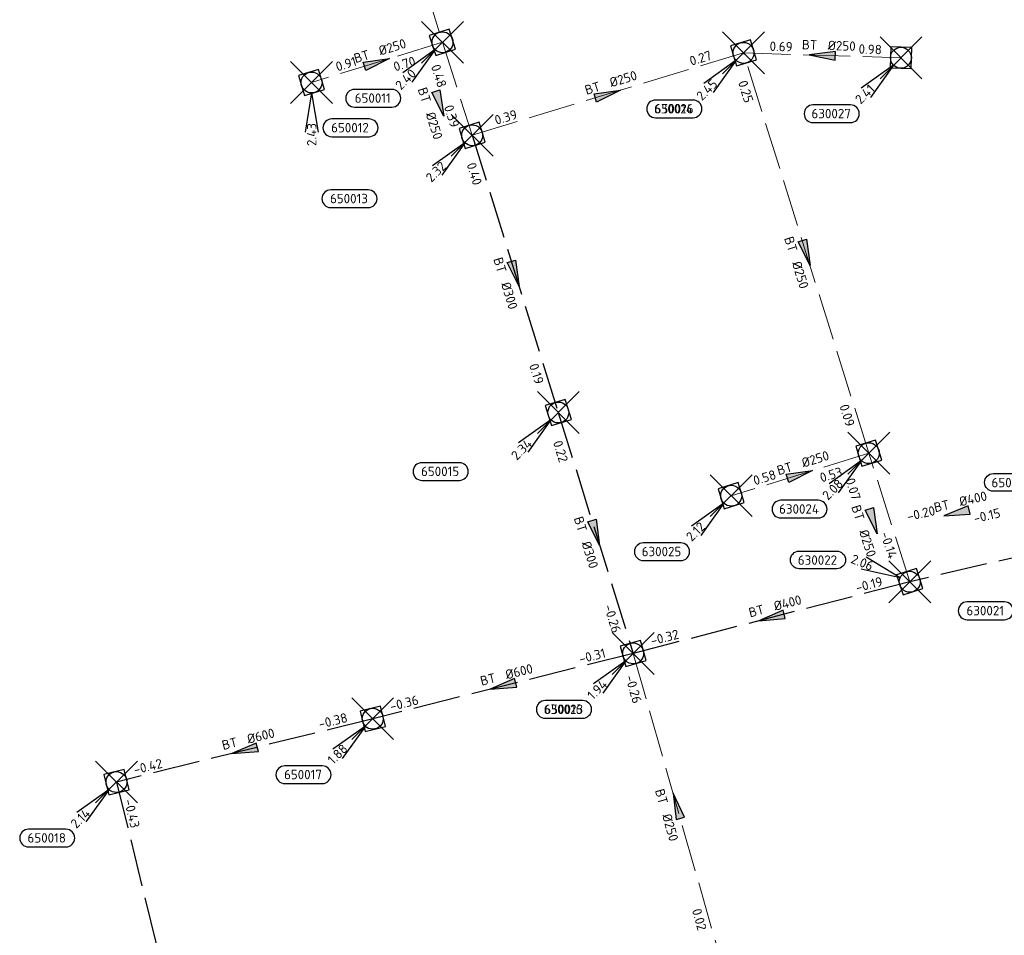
# Model space of a CAD drawing. Header units: metres. Extents: x 153343 to 157271, y 461673 to 467005.
# Tile 168 of 191: x 156682 to 156823, y 464577 to 464708. Entities that reach past the tile are written whole.
import ezdxf
from ezdxf.enums import TextEntityAlignment as Align

# ---------------------------------------------------------------- set-up
doc = ezdxf.new("R2010")
doc.units = ezdxf.units.M
doc.header["$LTSCALE"] = 0.75
doc.header["$PDMODE"] = 3
doc.header["$PDSIZE"] = 3
doc.linetypes.add('RI-HWA_BETON', pattern=[11.4, 9, -2.4])
doc.layers.get('0').update_dxf_attribs({"lineweight": 25})
doc.layers.get('defpoints').update_dxf_attribs({"lineweight": 25})
for name, color, linetype in [('B-OI-RI-HWA_PUTNUMMER-S @ 0.75', 151, 'Continuous'), ('B-OI-RI-HWA_TRANSPORTLEIDING_BETON_300-G', 151, 'RI-HWA_BETON'), ('B-OI-RI-HWA_TRANSPORTLEIDING_BETON_400-G', 151, 'RI-HWA_BETON'), ('B-OI-RI-HWA_TRANSPORTLEIDING_BETON_600-G', 151, 'RI-HWA_BETON')]:
    doc.layers.add(name, color=color, linetype=linetype)
for name, color, linetype, lineweight in [('B-OI-RI-HWA_RIOOLPUT_INSPECTIEPUT-S', 151, 'Continuous', 25), ('B-OI-RI-HWA_STROOMRICHTING-S @ 0.75', 151, 'Continuous', 25), ('B-OI-RI-HWA_TRANSPORTLEIDING_BETON_250-G', 151, 'RI-HWA_BETON', 18)]:
    doc.layers.add(name, color=color, linetype=linetype, lineweight=lineweight)
doc.layers.add('inspectieput', color=7, linetype='Continuous', plot=False)
doc.styles.add('NLCS-ISO', font='isocpeur.ttf')

# ---------------------------------------------------------------- blocks, each defined once
blk = doc.blocks.new('*U1901')
at = {"ltscale": 0.1}
blk.add_hatch(color=256, dxfattribs=at).paths.add_polyline_path([(2.5, 0), (-2.5, -0.83), (-2.5, 0.83)])
at = {"ltscale": 0.1, "flags": 128}
blk.add_lwpolyline([(2.5, 0), (-2.5, -0.83), (-2.5, 0.83)], close=True, dxfattribs=at)
at = {"ltscale": 0.1, "style": 'NLCS-ISO'}
for tag, p in [('BOBL', (-26.82, 0)), ('MAT', (-1, 0.5))]:
    blk.add_attdef(tag, text='', height=1.8, dxfattribs=at).set_placement(p, align=Align.BOTTOM_RIGHT)
for tag, p in [('DIA', (1, 0.5)), ('BOBR', (25.87, -0.01))]:
    blk.add_attdef(tag, text='', height=1.8, dxfattribs=at).set_placement(p, align=Align.BOTTOM_LEFT)
at = {"layer": 'defpoints', "ltscale": 0.1, "style": 'NLCS-ISO', "flags": 1}
blk.add_attdef('JVA', text='', height=1.8, dxfattribs=at).set_placement((0, -1), align=Align.TOP_CENTER)
blk = doc.blocks.new('*U1902')
at = {"ltscale": 0.1}
blk.add_hatch(color=256, dxfattribs=at).paths.add_polyline_path([(-2.5, 0), (2.5, -0.83), (2.5, 0.83)])
at = {"ltscale": 0.1, "flags": 128}
blk.add_lwpolyline([(-2.5, 0), (2.5, -0.83), (2.5, 0.83)], close=True, dxfattribs=at)
at = {"ltscale": 0.1, "style": 'NLCS-ISO'}
for tag, p in [('BOBL', (-15.89, 0)), ('MAT', (-1, 0.5))]:
    blk.add_attdef(tag, text='', height=1.8, dxfattribs=at).set_placement(p, align=Align.BOTTOM_RIGHT)
for tag, p in [('DIA', (1, 0.5)), ('BOBR', (14.95, 0))]:
    blk.add_attdef(tag, text='', height=1.8, dxfattribs=at).set_placement(p, align=Align.BOTTOM_LEFT)
at = {"layer": 'defpoints', "ltscale": 0.1, "style": 'NLCS-ISO', "flags": 1}
blk.add_attdef('JVA', text='', height=1.8, dxfattribs=at).set_placement((0, -1), align=Align.TOP_CENTER)
blk = doc.blocks.new('*U1879')
at = {"ltscale": 0.1}
blk.add_hatch(color=256, dxfattribs=at).paths.add_polyline_path([(-2.5, 0), (2.5, -0.83), (2.5, 0.83)])
at = {"ltscale": 0.1, "flags": 128}
blk.add_lwpolyline([(-2.5, 0), (2.5, -0.83), (2.5, 0.83)], close=True, dxfattribs=at)
at = {"ltscale": 0.1, "style": 'NLCS-ISO'}
for tag, p in [('BOBL', (-20.93, -3.24)), ('MAT', (-1, -3.74))]:
    blk.add_attdef(tag, text='', height=1.8, dxfattribs=at).set_placement(p, align=Align.BOTTOM_RIGHT)
for tag, p in [('DIA', (1, -3.74)), ('BOBR', (19.99, -3.23))]:
    blk.add_attdef(tag, text='', height=1.8, dxfattribs=at).set_placement(p, align=Align.BOTTOM_LEFT)
at = {"layer": 'defpoints', "ltscale": 0.1, "style": 'NLCS-ISO', "flags": 1}
blk.add_attdef('JVA', text='', height=1.8, dxfattribs=at).set_placement((0, -1), align=Align.TOP_CENTER)
blk = doc.blocks.new('*U1880')
at = {"ltscale": 0.1}
blk.add_hatch(color=256, dxfattribs=at).paths.add_polyline_path([(-2.5, 0), (2.5, -0.83), (2.5, 0.83)])
at = {"ltscale": 0.1, "flags": 128}
blk.add_lwpolyline([(-2.5, 0), (2.5, -0.83), (2.5, 0.83)], close=True, dxfattribs=at)
at = {"ltscale": 0.1, "style": 'NLCS-ISO'}
for tag, p in [('BOBL', (-16.33, 0)), ('MAT', (-1, 0.5))]:
    blk.add_attdef(tag, text='', height=1.8, dxfattribs=at).set_placement(p, align=Align.BOTTOM_RIGHT)
for tag, p in [('DIA', (1, 0.5)), ('BOBR', (15.38, 0))]:
    blk.add_attdef(tag, text='', height=1.8, dxfattribs=at).set_placement(p, align=Align.BOTTOM_LEFT)
at = {"layer": 'defpoints', "ltscale": 0.1, "style": 'NLCS-ISO', "flags": 1}
blk.add_attdef('JVA', text='', height=1.8, dxfattribs=at).set_placement((0, -1), align=Align.TOP_CENTER)
blk = doc.blocks.new('*U1899')
at = {"ltscale": 0.1}
blk.add_hatch(color=256, dxfattribs=at).paths.add_polyline_path([(2.5, 0), (-2.5, -0.83), (-2.5, 0.83)])
at = {"ltscale": 0.1, "flags": 128}
blk.add_lwpolyline([(2.5, 0), (-2.5, -0.83), (-2.5, 0.83)], close=True, dxfattribs=at)
at = {"ltscale": 0.1, "style": 'NLCS-ISO'}
for tag, p in [('BOBL', (-14.77, -3.24)), ('MAT', (-1, -3.74))]:
    blk.add_attdef(tag, text='', height=1.8, dxfattribs=at).set_placement(p, align=Align.BOTTOM_RIGHT)
for tag, p in [('DIA', (1, -3.74)), ('BOBR', (13.82, -3.24))]:
    blk.add_attdef(tag, text='', height=1.8, dxfattribs=at).set_placement(p, align=Align.BOTTOM_LEFT)
at = {"layer": 'defpoints', "ltscale": 0.1, "style": 'NLCS-ISO', "flags": 1}
blk.add_attdef('JVA', text='', height=1.8, dxfattribs=at).set_placement((0, -1), align=Align.TOP_CENTER)
blk = doc.blocks.new('*U1900')
at = {"ltscale": 0.1}
blk.add_hatch(color=256, dxfattribs=at).paths.add_polyline_path([(2.5, 0), (-2.5, -0.83), (-2.5, 0.83)])
at = {"ltscale": 0.1, "flags": 128}
blk.add_lwpolyline([(2.5, 0), (-2.5, -0.83), (-2.5, 0.83)], close=True, dxfattribs=at)
at = {"ltscale": 0.1, "style": 'NLCS-ISO'}
for tag, p in [('BOBL', (-18.4, -3.24)), ('MAT', (-1, -3.74))]:
    blk.add_attdef(tag, text='', height=1.8, dxfattribs=at).set_placement(p, align=Align.BOTTOM_RIGHT)
for tag, p in [('DIA', (1, -3.74)), ('BOBR', (17.45, -3.24))]:
    blk.add_attdef(tag, text='', height=1.8, dxfattribs=at).set_placement(p, align=Align.BOTTOM_LEFT)
at = {"layer": 'defpoints', "ltscale": 0.1, "style": 'NLCS-ISO', "flags": 1}
blk.add_attdef('JVA', text='', height=1.8, dxfattribs=at).set_placement((0, -1), align=Align.TOP_CENTER)
blk = doc.blocks.new('*U1897')
at = {"ltscale": 0.1}
blk.add_hatch(color=256, dxfattribs=at).paths.add_polyline_path([(2.5, 0), (-2.5, -0.83), (-2.5, 0.83)])
at = {"ltscale": 0.1, "flags": 128}
blk.add_lwpolyline([(2.5, 0), (-2.5, -0.83), (-2.5, 0.83)], close=True, dxfattribs=at)
at = {"ltscale": 0.1, "style": 'NLCS-ISO'}
for tag, p in [('BOBL', (-17.76, 0)), ('MAT', (-1, 0.5))]:
    blk.add_attdef(tag, text='', height=1.8, dxfattribs=at).set_placement(p, align=Align.BOTTOM_RIGHT)
for tag, p in [('DIA', (1, 0.5)), ('BOBR', (16.82, 0))]:
    blk.add_attdef(tag, text='', height=1.8, dxfattribs=at).set_placement(p, align=Align.BOTTOM_LEFT)
at = {"layer": 'defpoints', "ltscale": 0.1, "style": 'NLCS-ISO', "flags": 1}
blk.add_attdef('JVA', text='', height=1.8, dxfattribs=at).set_placement((0, -1), align=Align.TOP_CENTER)
blk = doc.blocks.new('*U1898')
at = {"ltscale": 0.1}
blk.add_hatch(color=256, dxfattribs=at).paths.add_polyline_path([(2.5, 0), (-2.5, -0.83), (-2.5, 0.83)])
at = {"ltscale": 0.1, "flags": 128}
blk.add_lwpolyline([(2.5, 0), (-2.5, -0.83), (-2.5, 0.83)], close=True, dxfattribs=at)
at = {"ltscale": 0.1, "style": 'NLCS-ISO'}
for tag, p in [('BOBL', (-2.88, 0)), ('MAT', (-1, -3.74))]:
    blk.add_attdef(tag, text='', height=1.8, dxfattribs=at).set_placement(p, align=Align.BOTTOM_RIGHT)
for tag, p in [('BOBR', (0.78, 0.01)), ('DIA', (1, -3.74))]:
    blk.add_attdef(tag, text='', height=1.8, dxfattribs=at).set_placement(p, align=Align.BOTTOM_LEFT)
at = {"layer": 'defpoints', "ltscale": 0.1, "style": 'NLCS-ISO', "flags": 1}
blk.add_attdef('JVA', text='', height=1.8, dxfattribs=at).set_placement((0, -1), align=Align.TOP_CENTER)
blk = doc.blocks.new('*U1895')
at = {"ltscale": 0.1}
blk.add_hatch(color=256, dxfattribs=at).paths.add_polyline_path([(2.5, 0), (-2.5, -0.83), (-2.5, 0.83)])
at = {"ltscale": 0.1, "flags": 128}
blk.add_lwpolyline([(2.5, 0), (-2.5, -0.83), (-2.5, 0.83)], close=True, dxfattribs=at)
at = {"ltscale": 0.1, "style": 'NLCS-ISO'}
for tag, p in [('BOBL', (-3.75, 0)), ('MAT', (-1, 0.5))]:
    blk.add_attdef(tag, text='', height=1.8, dxfattribs=at).set_placement(p, align=Align.BOTTOM_RIGHT)
for tag, p in [('DIA', (1, 0.5)), ('BOBR', (2.81, -3.24))]:
    blk.add_attdef(tag, text='', height=1.8, dxfattribs=at).set_placement(p, align=Align.BOTTOM_LEFT)
at = {"layer": 'defpoints', "ltscale": 0.1, "style": 'NLCS-ISO', "flags": 1}
blk.add_attdef('JVA', text='', height=1.8, dxfattribs=at).set_placement((0, -1), align=Align.TOP_CENTER)
blk = doc.blocks.new('*U1819')
at = {"ltscale": 0.1}
blk.add_hatch(color=256, dxfattribs=at).paths.add_polyline_path([(-2.5, 0), (2.5, -0.83), (2.5, 0.83)])
at = {"ltscale": 0.1, "flags": 128}
blk.add_lwpolyline([(-2.5, 0), (2.5, -0.83), (2.5, 0.83)], close=True, dxfattribs=at)
at = {"ltscale": 0.1, "style": 'NLCS-ISO'}
for tag, p in [('BOBL', (-5.72, 0)), ('MAT', (-1, 0.5))]:
    blk.add_attdef(tag, text='', height=1.8, dxfattribs=at).set_placement(p, align=Align.BOTTOM_RIGHT)
for tag, p in [('DIA', (1, 0.5)), ('BOBR', (6.91, 0))]:
    blk.add_attdef(tag, text='', height=1.8, dxfattribs=at).set_placement(p, align=Align.BOTTOM_LEFT)
at = {"layer": 'defpoints', "ltscale": 0.1, "style": 'NLCS-ISO', "flags": 1}
blk.add_attdef('JVA', text='', height=1.8, dxfattribs=at).set_placement((0, -1), align=Align.TOP_CENTER)
blk = doc.blocks.new('*U1815')
at = {"ltscale": 0.1}
blk.add_hatch(color=256, dxfattribs=at).paths.add_polyline_path([(2.5, 0), (-2.5, -0.83), (-2.5, 0.83)])
at = {"ltscale": 0.1, "flags": 128}
blk.add_lwpolyline([(2.5, 0), (-2.5, -0.83), (-2.5, 0.83)], close=True, dxfattribs=at)
at = {"ltscale": 0.1, "style": 'NLCS-ISO'}
for tag, p in [('BOBL', (-30.74, -3.24)), ('MAT', (-1, -3.74))]:
    blk.add_attdef(tag, text='', height=1.8, dxfattribs=at).set_placement(p, align=Align.BOTTOM_RIGHT)
for tag, p in [('DIA', (1, -3.74)), ('BOBR', (29.79, -3.23))]:
    blk.add_attdef(tag, text='', height=1.8, dxfattribs=at).set_placement(p, align=Align.BOTTOM_LEFT)
at = {"layer": 'defpoints', "ltscale": 0.1, "style": 'NLCS-ISO', "flags": 1}
blk.add_attdef('JVA', text='', height=1.8, dxfattribs=at).set_placement((0, -1), align=Align.TOP_CENTER)
blk = doc.blocks.new('*U1816')
at = {"ltscale": 0.1}
blk.add_hatch(color=256, dxfattribs=at).paths.add_polyline_path([(2.5, 0), (-2.5, -0.83), (-2.5, 0.83)])
at = {"ltscale": 0.1, "flags": 128}
blk.add_lwpolyline([(2.5, 0), (-2.5, -0.83), (-2.5, 0.83)], close=True, dxfattribs=at)
at = {"ltscale": 0.1, "style": 'NLCS-ISO'}
for tag, p in [('BOBL', (-4.42, 0)), ('MAT', (-1, 0.5))]:
    blk.add_attdef(tag, text='', height=1.8, dxfattribs=at).set_placement(p, align=Align.BOTTOM_RIGHT)
for tag, p in [('DIA', (1, 0.5)), ('BOBR', (3.48, -3.24))]:
    blk.add_attdef(tag, text='', height=1.8, dxfattribs=at).set_placement(p, align=Align.BOTTOM_LEFT)
at = {"layer": 'defpoints', "ltscale": 0.1, "style": 'NLCS-ISO', "flags": 1}
blk.add_attdef('JVA', text='', height=1.8, dxfattribs=at).set_placement((0, -1), align=Align.TOP_CENTER)
blk = doc.blocks.new('*U1817')
at = {"ltscale": 0.1}
blk.add_hatch(color=256, dxfattribs=at).paths.add_polyline_path([(2.5, 0), (-2.5, -0.83), (-2.5, 0.83)])
at = {"ltscale": 0.1, "flags": 128}
blk.add_lwpolyline([(2.5, 0), (-2.5, -0.83), (-2.5, 0.83)], close=True, dxfattribs=at)
at = {"ltscale": 0.1, "style": 'NLCS-ISO'}
for tag, p in [('BOBR', (2.61, 0.01)), ('DIA', (1, -3.74))]:
    blk.add_attdef(tag, text='', height=1.8, dxfattribs=at).set_placement(p, align=Align.BOTTOM_LEFT)
for tag, p in [('BOBL', (-4.93, -3.24)), ('MAT', (-1, -3.74))]:
    blk.add_attdef(tag, text='', height=1.8, dxfattribs=at).set_placement(p, align=Align.BOTTOM_RIGHT)
at = {"layer": 'defpoints', "ltscale": 0.1, "style": 'NLCS-ISO', "flags": 1}
blk.add_attdef('JVA', text='', height=1.8, dxfattribs=at).set_placement((0, -1), align=Align.TOP_CENTER)
blk = doc.blocks.new('*U1818')
at = {"ltscale": 0.1}
blk.add_hatch(color=256, dxfattribs=at).paths.add_polyline_path([(-2.5, 0), (2.5, -0.83), (2.5, 0.83)])
at = {"ltscale": 0.1, "flags": 128}
blk.add_lwpolyline([(-2.5, 0), (2.5, -0.83), (2.5, 0.83)], close=True, dxfattribs=at)
at = {"ltscale": 0.1, "style": 'NLCS-ISO'}
for tag, p in [('BOBL', (-17.97, 0)), ('MAT', (-1, 0.5))]:
    blk.add_attdef(tag, text='', height=1.8, dxfattribs=at).set_placement(p, align=Align.BOTTOM_RIGHT)
for tag, p in [('DIA', (1, 0.5)), ('BOBR', (17.03, 0))]:
    blk.add_attdef(tag, text='', height=1.8, dxfattribs=at).set_placement(p, align=Align.BOTTOM_LEFT)
at = {"layer": 'defpoints', "ltscale": 0.1, "style": 'NLCS-ISO', "flags": 1}
blk.add_attdef('JVA', text='', height=1.8, dxfattribs=at).set_placement((0, -1), align=Align.TOP_CENTER)
blk = doc.blocks.new('*U1813')
at = {"ltscale": 0.1}
blk.add_hatch(color=256, dxfattribs=at).paths.add_polyline_path([(-2.5, 0), (2.5, -0.83), (2.5, 0.83)])
at = {"ltscale": 0.1, "flags": 128}
blk.add_lwpolyline([(-2.5, 0), (2.5, -0.83), (2.5, 0.83)], close=True, dxfattribs=at)
at = {"ltscale": 0.1, "style": 'NLCS-ISO'}
for tag, p in [('BOBL', (-3.9, 0)), ('MAT', (-1, 0.5))]:
    blk.add_attdef(tag, text='', height=1.8, dxfattribs=at).set_placement(p, align=Align.BOTTOM_RIGHT)
for tag, p in [('DIA', (1, 0.5)), ('BOBR', (2.95, -3.24))]:
    blk.add_attdef(tag, text='', height=1.8, dxfattribs=at).set_placement(p, align=Align.BOTTOM_LEFT)
at = {"layer": 'defpoints', "ltscale": 0.1, "style": 'NLCS-ISO', "flags": 1}
blk.add_attdef('JVA', text='', height=1.8, dxfattribs=at).set_placement((0, -1), align=Align.TOP_CENTER)
blk = doc.blocks.new('*U1016')
for q in [(-5.56, 7.8), (-3.36, 8.97)]:
    blk.add_line((-0.94, 1.77), q)
blk.add_lwpolyline([(-9.81, 14.71), (-2.65, 14.71, -1), (-2.65, 11.32), (-9.81, 11.32, -1)], format="xyb", close=True)
at = {"ltscale": 0.1, "style": 'NLCS-ISO'}
blk.add_attdef('PUTNR', text='', height=1.8, dxfattribs=at).set_placement((-6.33, 12.98), align=Align.MIDDLE_CENTER)
blk.add_attdef('PUTHGT', text='', height=1.8, rotation=298.0073, dxfattribs=at).set_placement((-5.6, 10.58), align=Align.MIDDLE_LEFT)
blk = doc.blocks.new('B-SRI-PUT_HWA-SO')
at = {"lineweight": -3, "flags": 128}
blk.add_lwpolyline([(-2, -2), (2, -2), (2, 2), (-2, 2)], close=True, dxfattribs=at)
at = {"lineweight": -3}
blk.add_circle((0, 0), 2, dxfattribs=at)
blk = doc.blocks.new('*U241')
for q in [(-7.6, -5.83), (-5.83, -7.6)]:
    blk.add_line((-1.41, -1.41), q)
blk.add_lwpolyline([(-16.81, -12.39), (-9.65, -12.39, 1), (-9.65, -9.01), (-16.81, -9.01, 1)], format="xyb", close=True)
at = {"ltscale": 0.1, "style": 'NLCS-ISO'}
blk.add_attdef('PUTHGT', text='', height=1.8, rotation=45, dxfattribs=at).set_placement((-8.44, -8.48), align=Align.MIDDLE_LEFT)
blk.add_attdef('PUTNR', text='', height=1.8, dxfattribs=at).set_placement((-13.33, -8.87), align=Align.MIDDLE_CENTER)
blk = doc.blocks.new('*U1029')
for q in [(-7.6, -5.83), (-5.83, -7.6)]:
    blk.add_line((-1.41, -1.41), q)
blk.add_lwpolyline([(-26.08, -12.97), (-18.92, -12.97, 1), (-18.92, -9.59), (-26.08, -9.59, 1)], format="xyb", close=True)
at = {"ltscale": 0.1, "style": 'NLCS-ISO'}
blk.add_attdef('PUTHGT', text='', height=1.8, rotation=45, dxfattribs=at).set_placement((-8.44, -8.48), align=Align.MIDDLE_LEFT)
blk.add_attdef('PUTNR', text='', height=1.8, dxfattribs=at).set_placement((-22.61, -9.45), align=Align.MIDDLE_CENTER)
blk = doc.blocks.new('*U1021')
for q in [(-7.6, -5.83), (-5.83, -7.6)]:
    blk.add_line((-1.41, -1.41), q)
blk.add_lwpolyline([(-27.04, -13.81), (-19.88, -13.81, 1), (-19.88, -10.43), (-27.04, -10.43, 1)], format="xyb", close=True)
at = {"ltscale": 0.1, "style": 'NLCS-ISO'}
blk.add_attdef('PUTHGT', text='', height=1.8, rotation=45, dxfattribs=at).set_placement((-8.44, -8.48), align=Align.MIDDLE_LEFT)
blk.add_attdef('PUTNR', text='', height=1.8, dxfattribs=at).set_placement((-23.56, -10.29), align=Align.MIDDLE_CENTER)
blk = doc.blocks.new('*U1022')
for q in [(-1.25, -9.5), (1.25, -9.5)]:
    blk.add_line((0, -2), q)
blk.add_lwpolyline([(3.86, -10.36), (11.02, -10.36, 1), (11.02, -6.98), (3.86, -6.98, 1)], format="xyb", close=True)
at = {"ltscale": 0.1, "style": 'NLCS-ISO'}
blk.add_attdef('PUTHGT', text='', height=1.8, rotation=90, dxfattribs=at).set_placement((0.03, -11.97), align=Align.MIDDLE_LEFT)
blk.add_attdef('PUTNR', text='', height=1.8, dxfattribs=at).set_placement((7.34, -6.84), align=Align.MIDDLE_CENTER)
blk = doc.blocks.new('*U978')
for q in [(-8.35, 4.7), (-9.28, 2.38)]:
    blk.add_line((-1.86, 0.75), q)
blk.add_lwpolyline([(-21.13, 5.86), (-13.97, 5.86, -1), (-13.97, 2.48), (-21.13, 2.48, -1)], format="xyb", close=True)
at = {"ltscale": 0.1, "style": 'NLCS-ISO'}
blk.add_attdef('PUTNR', text='', height=1.8, dxfattribs=at).set_placement((-17.65, 4.14), align=Align.MIDDLE_CENTER)
blk.add_attdef('PUTHGT', text='', height=1.8, rotation=338.0996, dxfattribs=at).set_placement((-11.09, 4.49), align=Align.MIDDLE_LEFT)
blk = doc.blocks.new('*U980')
for q in [(-4.54, -8.44), (-2.2, -9.33)]:
    blk.add_line((-0.71, -1.87), q)
blk.add_lwpolyline([(-14.84, -13.22), (-7.68, -13.22, 1), (-7.68, -9.83), (-14.84, -9.83, 1)], format="xyb", close=True)
at = {"ltscale": 0.1, "style": 'NLCS-ISO'}
blk.add_attdef('PUTHGT', text='', height=1.8, rotation=69.234, dxfattribs=at).set_placement((-4.22, -11.2), align=Align.MIDDLE_LEFT)
blk.add_attdef('PUTNR', text='', height=1.8, dxfattribs=at).set_placement((-11.36, -9.69), align=Align.MIDDLE_CENTER)

msp = doc.modelspace()

# ---------------------------------------------------------------- linework, layer by layer
at = {"layer": 'B-OI-RI-HWA_TRANSPORTLEIDING_BETON_250-G', "transparency": 33554610}
for p, q in [((156730, 464745.51), (156742.57, 464705.03)), ((156742.57, 464705.03), (156723.8, 464699.27)), ((156742.57, 464705.03), (156746.83, 464691.7)), ((156746.83, 464691.7), (156785.73, 464703.51)), ((156803.69, 464646.14), (156785.73, 464703.51)), ((156785.73, 464703.51), (156808.3, 464702.81)), ((156803.69, 464646.14), (156783.97, 464640.04)), ((156809.57, 464627.71), (156803.69, 464646.14)), ((156769.91, 464617.44), (156782.38, 464573.78))]:
    msp.add_line(p, q, dxfattribs=at)
at = {"layer": 'B-OI-RI-HWA_TRANSPORTLEIDING_BETON_300-G', "transparency": 33554610}
for p, q in [((156746.83, 464691.7), (156759.18, 464651.97)), ((156759.18, 464651.97), (156769.91, 464617.44))]:
    msp.add_line(p, q, dxfattribs=at)
at = {"layer": 'B-OI-RI-HWA_TRANSPORTLEIDING_BETON_400-G', "transparency": 33554610}
for p, q in [((156828.91, 464632.19), (156809.57, 464627.71)), ((156809.57, 464627.71), (156769.91, 464617.44))]:
    msp.add_line(p, q, dxfattribs=at)
at = {"layer": 'B-OI-RI-HWA_TRANSPORTLEIDING_BETON_600-G', "transparency": 33554610}
for p, q in [((156769.91, 464617.44), (156732.57, 464608.08)), ((156732.57, 464608.08), (156695.83, 464599)), ((156695.83, 464599), (156708.75, 464546.33))]:
    msp.add_line(p, q, dxfattribs=at)
at = {"layer": 'inspectieput', "color": 0, "transparency": 33554610}
for p in [(156742.57, 464705.03), (156785.73, 464703.51), (156785.73, 464703.51), (156808.3, 464702.81), (156723.8, 464699.27), (156746.83, 464691.7), (156759.18, 464651.97), (156803.69, 464646.14), (156783.97, 464640.04), (156809.57, 464627.71), (156769.91, 464617.44), (156769.91, 464617.44), (156732.57, 464608.08), (156695.83, 464599)]:
    msp.add_point(p, dxfattribs=at)

# ---------------------------------------------------------------- block references
at = {"layer": 'B-OI-RI-HWA_PUTNUMMER-S @ 0.75', "color": 0, "transparency": 33554610}
ref = msp.add_blockref('*U241', (156742.57, 464705.03), dxfattribs=dict(at, xscale=0.75, yscale=0.75, zscale=0.75))
ref.add_attrib('PUTNR', '650011', dxfattribs={"layer": '0', "ltscale": 0.1, "height": 1.35, "style": 'NLCS-ISO'}).set_placement((156732.57, 464697.03), align=Align.MIDDLE_CENTER)
ref.add_attrib('PUTHGT', '2.40', dxfattribs={"layer": '0', "ltscale": 0.1, "height": 1.35, "rotation": 45, "style": 'NLCS-ISO'}).set_placement((156736.14, 464698.57), align=Align.MIDDLE_LEFT)
ref = msp.add_blockref('*U241', (156785.73, 464703.51), dxfattribs=dict(at, xscale=0.75, yscale=0.75, zscale=0.75))
ref.add_attrib('PUTNR', '650014', dxfattribs={"layer": '0', "ltscale": 0.1, "height": 1.35, "style": 'NLCS-ISO'}).set_placement((156775.73, 464695.51), align=Align.MIDDLE_CENTER)
ref.add_attrib('PUTHGT', '2.45', dxfattribs={"layer": '0', "ltscale": 0.1, "height": 1.35, "rotation": 45, "style": 'NLCS-ISO'}).set_placement((156779.3, 464697.05), align=Align.MIDDLE_LEFT)
ref = msp.add_blockref('*U241', (156785.73, 464703.51), dxfattribs=dict(at, xscale=0.75, yscale=0.75, zscale=0.75))
ref.add_attrib('PUTNR', '630026', dxfattribs={"layer": '0', "ltscale": 0.1, "height": 1.35, "style": 'NLCS-ISO'}).set_placement((156775.73, 464695.51), align=Align.MIDDLE_CENTER)
ref.add_attrib('PUTHGT', '2.45', dxfattribs={"layer": '0', "ltscale": 0.1, "height": 1.35, "rotation": 45, "style": 'NLCS-ISO'}).set_placement((156779.3, 464697.05), align=Align.MIDDLE_LEFT)
ref = msp.add_blockref('*U241', (156808.3, 464702.81), dxfattribs=dict(at, xscale=0.75, yscale=0.75, zscale=0.75))
ref.add_attrib('PUTNR', '630027', dxfattribs={"layer": '0', "ltscale": 0.1, "height": 1.35, "style": 'NLCS-ISO'}).set_placement((156798.3, 464694.81), align=Align.MIDDLE_CENTER)
ref.add_attrib('PUTHGT', '2.41', dxfattribs={"layer": '0', "ltscale": 0.1, "height": 1.35, "rotation": 45, "style": 'NLCS-ISO'}).set_placement((156802.06, 464696.54), align=Align.MIDDLE_LEFT)
ref = msp.add_blockref('*U1022', (156723.8, 464699.27), dxfattribs=dict(at, xscale=0.75, yscale=0.75, zscale=0.75))
ref.add_attrib('PUTNR', '650012', dxfattribs={"layer": '0', "ltscale": 0.1, "height": 1.35, "style": 'NLCS-ISO'}).set_placement((156729.31, 464692.79), align=Align.MIDDLE_CENTER)
ref.add_attrib('PUTHGT', '2.43', dxfattribs={"layer": '0', "ltscale": 0.1, "height": 1.35, "rotation": 90, "style": 'NLCS-ISO'}).set_placement((156723.82, 464690.16), align=Align.MIDDLE_LEFT)
ref = msp.add_blockref('*U1021', (156746.83, 464691.7), dxfattribs=dict(at, xscale=0.75, yscale=0.75, zscale=0.75))
ref.add_attrib('PUTNR', '650013', dxfattribs={"layer": '0', "ltscale": 0.1, "height": 1.35, "style": 'NLCS-ISO'}).set_placement((156729.16, 464682.63), align=Align.MIDDLE_CENTER)
ref.add_attrib('PUTHGT', '2.32', dxfattribs={"layer": '0', "ltscale": 0.1, "height": 1.35, "rotation": 45, "style": 'NLCS-ISO'}).set_placement((156740.5, 464685.34), align=Align.MIDDLE_LEFT)
ref = msp.add_blockref('*U1029', (156759.18, 464651.97), dxfattribs=dict(at, xscale=0.75, yscale=0.75, zscale=0.75))
ref.add_attrib('PUTNR', '650015', dxfattribs={"layer": '0', "ltscale": 0.1, "height": 1.35, "style": 'NLCS-ISO'}).set_placement((156742.23, 464643.53), align=Align.MIDDLE_CENTER)
ref.add_attrib('PUTHGT', '2.34', dxfattribs={"layer": '0', "ltscale": 0.1, "height": 1.35, "rotation": 45, "style": 'NLCS-ISO'}).set_placement((156752.75, 464645.51), align=Align.MIDDLE_LEFT)
ref = msp.add_blockref('*U241', (156803.69, 464646.14), dxfattribs=dict(at, xscale=0.75, yscale=0.75, zscale=0.75))
ref.add_attrib('PUTNR', '630024', dxfattribs={"layer": '0', "ltscale": 0.1, "height": 1.35, "style": 'NLCS-ISO'}).set_placement((156793.69, 464638.14), align=Align.MIDDLE_CENTER)
ref.add_attrib('PUTHGT', '2.08', dxfattribs={"layer": '0', "ltscale": 0.1, "height": 1.35, "rotation": 45, "style": 'NLCS-ISO'}).set_placement((156797.36, 464639.78), align=Align.MIDDLE_LEFT)
at = {"layer": 'B-OI-RI-HWA_PUTNUMMER-S @ 0.75', "color": 0, "transparency": 33554610, "xscale": 0.75, "yscale": 0.75, "zscale": 0.75}
for name, p, values in [('*U1016', (156828.91, 464632.19), {'PUTNR': '650028', 'PUTHGT': '2.08'}), ('*U978', (156809.57, 464627.71), {'PUTNR': '630022', 'PUTHGT': '2.06'})]:
    msp.add_blockref(name, p, dxfattribs=at).add_auto_attribs(values)
at = {"layer": 'B-OI-RI-HWA_PUTNUMMER-S @ 0.75', "color": 0, "transparency": 33554610}
ref = msp.add_blockref('*U241', (156783.97, 464640.04), dxfattribs=dict(at, xscale=0.75, yscale=0.75, zscale=0.75))
ref.add_attrib('PUTNR', '630025', dxfattribs={"layer": '0', "ltscale": 0.1, "height": 1.35, "style": 'NLCS-ISO'}).set_placement((156773.97, 464632.04), align=Align.MIDDLE_CENTER)
ref.add_attrib('PUTHGT', '2.12', dxfattribs={"layer": '0', "ltscale": 0.1, "height": 1.35, "rotation": 45, "style": 'NLCS-ISO'}).set_placement((156777.83, 464633.87), align=Align.MIDDLE_LEFT)
ref = msp.add_blockref('*U980', (156828.91, 464632.19), dxfattribs=dict(at, xscale=0.75, yscale=0.75, zscale=0.75))
ref.add_attrib('PUTNR', '630021', dxfattribs={"layer": '0', "ltscale": 0.1, "height": 1.35, "style": 'NLCS-ISO'}).set_placement((156820.39, 464623.57), align=Align.MIDDLE_CENTER)
ref.add_attrib('PUTHGT', '2.08', dxfattribs={"layer": '0', "ltscale": 0.1, "height": 1.35, "rotation": 69.234, "style": 'NLCS-ISO'}).set_placement((156825.75, 464623.79), align=Align.MIDDLE_LEFT)
ref = msp.add_blockref('*U241', (156769.91, 464617.44), dxfattribs=dict(at, xscale=0.75, yscale=0.75, zscale=0.75))
ref.add_attrib('PUTNR', '650016', dxfattribs={"layer": '0', "ltscale": 0.1, "height": 1.35, "style": 'NLCS-ISO'}).set_placement((156759.91, 464609.44), align=Align.MIDDLE_CENTER)
ref.add_attrib('PUTHGT', '1.94', dxfattribs={"layer": '0', "ltscale": 0.1, "height": 1.35, "rotation": 45, "style": 'NLCS-ISO'}).set_placement((156763.67, 464611.17), align=Align.MIDDLE_LEFT)
ref = msp.add_blockref('*U241', (156769.91, 464617.44), dxfattribs=dict(at, xscale=0.75, yscale=0.75, zscale=0.75))
ref.add_attrib('PUTNR', '630023', dxfattribs={"layer": '0', "ltscale": 0.1, "height": 1.35, "style": 'NLCS-ISO'}).set_placement((156759.91, 464609.44), align=Align.MIDDLE_CENTER)
ref.add_attrib('PUTHGT', '1.94', dxfattribs={"layer": '0', "ltscale": 0.1, "height": 1.35, "rotation": 45, "style": 'NLCS-ISO'}).set_placement((156763.67, 464611.17), align=Align.MIDDLE_LEFT)
ref = msp.add_blockref('*U241', (156732.57, 464608.08), dxfattribs=dict(at, xscale=0.75, yscale=0.75, zscale=0.75))
ref.add_attrib('PUTNR', '650017', dxfattribs={"layer": '0', "ltscale": 0.1, "height": 1.35, "style": 'NLCS-ISO'}).set_placement((156722.57, 464600.08), align=Align.MIDDLE_CENTER)
ref.add_attrib('PUTHGT', '1.88', dxfattribs={"layer": '0', "ltscale": 0.1, "height": 1.35, "rotation": 45, "style": 'NLCS-ISO'}).set_placement((156726.43, 464601.91), align=Align.MIDDLE_LEFT)
ref = msp.add_blockref('*U241', (156695.83, 464599), dxfattribs=dict(at, xscale=0.75, yscale=0.75, zscale=0.75))
ref.add_attrib('PUTNR', '650018', dxfattribs={"layer": '0', "ltscale": 0.1, "height": 1.35, "style": 'NLCS-ISO'}).set_placement((156685.83, 464591), align=Align.MIDDLE_CENTER)
ref.add_attrib('PUTHGT', '2.14', dxfattribs={"layer": '0', "ltscale": 0.1, "height": 1.35, "rotation": 45, "style": 'NLCS-ISO'}).set_placement((156689.59, 464592.73), align=Align.MIDDLE_LEFT)
at = {"layer": 'B-OI-RI-HWA_RIOOLPUT_INSPECTIEPUT-S', "transparency": 33554610}
for p, xscale, yscale, zscale, rotation in [((156742.57, 464705.03), 0.7500000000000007, 0.7500000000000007, 0.7500000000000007, 287.7228345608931), ((156785.73, 464703.51), 0.7500000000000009, 0.7500000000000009, 0.7500000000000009, 196.8882360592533), ((156785.73, 464703.51), 0.7500000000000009, 0.7500000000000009, 0.7500000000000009, 196.8882360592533), ((156808.3, 464702.81), 0.7500000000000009, 0.7500000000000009, 0.7500000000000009, 178.2235625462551), ((156723.8, 464699.27), 0.75, 0.75, 0.75, 17.05981882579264), ((156746.83, 464691.7), 0.75, 0.75, 0.75, 287.2677643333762), ((156759.18, 464651.97), 0.7499999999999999, 0.7499999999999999, 0.7499999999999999, 287.2623333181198), ((156803.69, 464646.14), 0.749999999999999, 0.749999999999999, 0.749999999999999, 107.3830216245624), ((156783.97, 464640.04), 0.75, 0.75, 0.75, 17.18843993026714), ((156809.57, 464627.71), 0.75, 0.75, 0.75, 107.6950248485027), ((156769.91, 464617.44), 0.7499999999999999, 0.7499999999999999, 0.7499999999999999, 285.9401960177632), ((156769.91, 464617.44), 0.7499999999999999, 0.7499999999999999, 0.7499999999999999, 285.9401960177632), ((156732.57, 464608.08), 0.7500000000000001, 0.7500000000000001, 0.7500000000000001, 193.8820255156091), ((156695.83, 464599), 0.75, 0.75, 0.75, 283.7825652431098)]:
    msp.add_blockref('B-SRI-PUT_HWA-SO', p, dxfattribs=dict(at, xscale=xscale, yscale=yscale, zscale=zscale, rotation=rotation))
at = {"layer": 'B-OI-RI-HWA_STROOMRICHTING-S @ 0.75', "color": 0, "transparency": 33554610}
for name, p, xscale, yscale, zscale, rotation, values in [('*U1895', (156733.18, 464702.15), 0.75, 0.75, 0.75, 17.0598188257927, {'MAT': 'BT', 'DIA': '%%c250', 'BOBL': '0.91', 'BOBR': '0.70'}), ('*U1819', (156797.02, 464703.16), 0.75, 0.75, 0.75, 358.2235625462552, {'MAT': 'BT', 'DIA': '%%c250', 'BOBL': '0.69', 'BOBR': '0.98'}), ('*U1897', (156766.28, 464697.6), 0.75, 0.75, 0.75, 16.88823605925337, {'MAT': 'BT', 'DIA': '%%c250', 'BOBL': '0.39', 'BOBR': '0.27'}), ('*U1898', (156742.19, 464696.22), 0.75, 0.75, 0.75, 287.7228345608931, {'MAT': 'BT', 'DIA': '%%c250', 'BOBL': '0.48', 'BOBR': '0.39'}), ('*U1815', (156794.71, 464674.83), 0.75, 0.75, 0.75, 287.3830216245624, {'MAT': 'BT', 'DIA': '%%c250', 'BOBL': '0.25', 'BOBR': '0.09'}), ('*U1900', (156753.01, 464671.84), 0.75, 0.75, 0.75, 287.2677643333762, {'MAT': 'BT', 'DIA': '%%c300', 'BOBL': '0.40', 'BOBR': '0.19'}), ('*U1899', (156764.55, 464634.7), 0.75, 0.75, 0.75, 287.2623333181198, {'MAT': 'BT', 'DIA': '%%c300', 'BOBL': '0.22', 'BOBR': '-0.26'}), ('*U1816', (156793.83, 464643.09), 0.75, 0.75, 0.75, 17.18843993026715, {'MAT': 'BT', 'DIA': '%%c250', 'BOBL': '0.58', 'BOBR': '0.53'}), ('*U1817', (156804.34, 464636.37), 0.7499999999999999, 0.7499999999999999, 0.7499999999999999, 287.6950248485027, {'MAT': 'BT', 'DIA': '%%c250', 'BOBL': '0.07', 'BOBR': '-0.14'}), ('*U1813', (156816.27, 464637.57), 0.75, 0.75, 0.75, 13.04220823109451, {'MAT': 'BT', 'DIA': '%%c400', 'BOBL': '-0.20', 'BOBR': '-0.15'}), ('*U1818', (156789.74, 464622.58), 0.75, 0.75, 0.75, 14.51790879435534, {'MAT': 'BT', 'DIA': '%%c400', 'BOBL': '-0.32', 'BOBR': '-0.19'}), ('*U1880', (156751.24, 464612.76), 0.75, 0.75, 0.75, 14.07234211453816, {'MAT': 'BT', 'DIA': '%%c600', 'BOBL': '-0.36', 'BOBR': '-0.31'}), ('*U1879', (156776.14, 464595.61), 0.75, 0.75, 0.75, 285.9401960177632, {'MAT': 'BT', 'DIA': '%%c250', 'BOBL': '-0.26', 'BOBR': '0.02'}), ('*U1902', (156714.2, 464603.54), 0.75, 0.75, 0.75, 13.8820255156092, {'MAT': 'BT', 'DIA': '%%c600', 'BOBL': '-0.42', 'BOBR': '-0.38'}), ('*U1901', (156702.29, 464572.66), 0.75, 0.75, 0.75, 283.7825652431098, {'MAT': 'BT', 'DIA': '%%c600', 'BOBL': '-0.43', 'BOBR': '-0.56'})]:
    msp.add_blockref(name, p, dxfattribs=dict(at, xscale=xscale, yscale=yscale, zscale=zscale, rotation=rotation)).add_auto_attribs(values)

doc.saveas('drawing.dxf')
